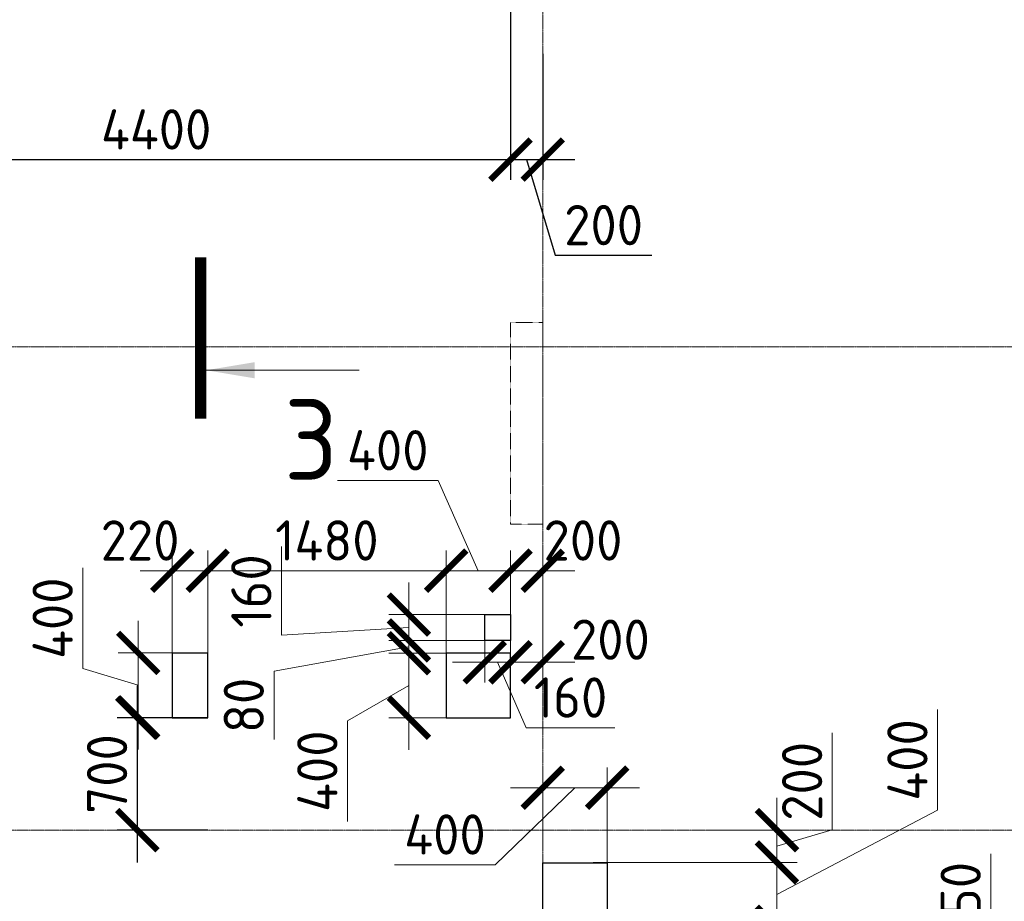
# Model space of a CAD drawing. Header units: millimetres. Extents: x -386473 to 311666, y -59266 to 291810.
# Tile 15 of 132: x -182860 to -176747, y 23413 to 28884. Entities that reach past the tile are written whole.
import ezdxf

# ---------------------------------------------------------------- set-up
doc = ezdxf.new("R2010")
doc.units = ezdxf.units.MM
for name, pattern in [('______5', [1100, 800, -100, 100, -100]), ('DASHED', [7, 5, -2, 0]), ('осевая', [50.8, 31.75, -6.35, 6.35, -6.35])]:
    doc.linetypes.add(name, pattern=pattern)
for name, color, linetype, lineweight in [('ВК_отверстия в полу размеры', 7, 'Continuous', 5), ('Оси', 40, '______5', 18), ('Перекрытие ж_бетон', 1, 'Continuous', 30), ('РАЗМЕРЫ', 1, 'Continuous', 9), ('Узлы', 7, 'Continuous', 0)]:
    doc.layers.add(name, color=color, linetype=linetype, lineweight=lineweight)
doc.layers.add('Колонна_ бетон', color=7, linetype='Continuous', lineweight=50, true_color=0xb4b496)
doc.styles.add('GOST-2.304_Type-B', font='GOST_Common.ttf')
doc.dimstyles.new('СПДС', dxfattribs={"dimscale": 100, "dimtxt": 2.5, "dimasz": 2.5, "dimexe": 1.25, "dimexo": 0, "dimtad": 1, "dimdec": 0, "dimtxsty": 'GOST-2.304_Type-B', "dimblk": 'ARCHTICK', "dimcen": 2.5, "dimdle": 2, "dimadec": 0, "dimazin": 2, "dimtfac": 0.75, "dimtdec": 0, "dimtmove": 1, "dimatfit": 3, "dimfxl": 1, "dimtolj": 1, "dimarcsym": 1})

# ---------------------------------------------------------------- blocks, each defined once
blk = doc.blocks.new('оси2')
at = {"layer": 'Оси', "color": 16, "linetype": 'осевая', "lineweight": 0, "ltscale": 0.25, "transparency": 33554687}
for p, q in [((996995.5, 5465.4), (996995.5, -20739.3)), ((979200, -1392.9), (1032582.1, -1392.9)), ((979200, -4392.9), (1032582.1, -4392.9))]:
    blk.add_line(p, q, dxfattribs=at)
blk = doc.blocks.new('_ArchTick')
at = {"color": 0, "linetype": 'ByBlock', "const_width": 0.15}
blk.add_lwpolyline([(-0.5, -0.5), (0.5, 0.5)], dxfattribs=at)
blk = doc.blocks.new('*D311')
at = {"layer": 'DEFPOINTS', "color": 0, "transparency": 16777216}
for p in [(-184212.7, 29704.4), (-179812.7, 29704.4), (-179812.7, 28015.8)]:
    blk.add_point(p, dxfattribs=at)
at = {"layer": 'РАЗМЕРЫ', "color": 0, "lineweight": -2, "transparency": 16777216}
for p, q in [((-184212.7, 29704.4), (-184212.7, 27890.8)), ((-179812.7, 29704.4), (-179812.7, 27890.8)), ((-184412.7, 28015.8), (-179612.7, 28015.8))]:
    blk.add_line(p, q, dxfattribs=at)
at = {"layer": 'РАЗМЕРЫ', "color": 0, "lineweight": -2, "transparency": 16777216, "xscale": 250, "yscale": 250, "zscale": 250, "rotation": 180}
blk.add_blockref('_ArchTick', (-184212.7, 28015.8), dxfattribs=at)
at = {"layer": 'РАЗМЕРЫ', "color": 0, "lineweight": -2, "transparency": 16777216, "xscale": 250, "yscale": 250, "zscale": 250}
blk.add_blockref('_ArchTick', (-179812.7, 28015.8), dxfattribs=at)
at = {"layer": 'РАЗМЕРЫ', "color": 0, "lineweight": 0, "transparency": 16777216, "insert": (-182012.7, 28203.3), "char_height": 250, "attachment_point": 5, "style": 'GOST-2.304_Type-B'}
blk.add_mtext('\\A1;4400', dxfattribs=at)
blk = doc.blocks.new('*D312')
at = {"layer": 'DEFPOINTS', "color": 0, "transparency": 16777216}
for p in [(-179812.7, 29704.4), (-179612.8, 28671.8), (-179612.8, 28015.8)]:
    blk.add_point(p, dxfattribs=at)
at = {"layer": 'РАЗМЕРЫ', "color": 0, "lineweight": -2, "transparency": 16777216}
for p, q in [((-179812.7, 29704.4), (-179812.7, 27890.8)), ((-179612.8, 28671.8), (-179612.8, 27890.8)), ((-180012.7, 28015.8), (-179412.8, 28015.8)), ((-179712.7, 28015.8), (-179534.6, 27422)), ((-179534.6, 27422), (-178934.6, 27422))]:
    blk.add_line(p, q, dxfattribs=at)
at = {"layer": 'РАЗМЕРЫ', "color": 0, "lineweight": -2, "transparency": 16777216, "xscale": 250, "yscale": 250, "zscale": 250, "rotation": 180}
blk.add_blockref('_ArchTick', (-179812.7, 28015.8), dxfattribs=at)
at = {"layer": 'РАЗМЕРЫ', "color": 0, "lineweight": -2, "transparency": 16777216, "xscale": 250, "yscale": 250, "zscale": 250}
blk.add_blockref('_ArchTick', (-179612.8, 28015.8), dxfattribs=at)
at = {"layer": 'РАЗМЕРЫ', "color": 0, "lineweight": 0, "transparency": 16777216, "insert": (-179234.6, 27609.5), "char_height": 250, "attachment_point": 5, "style": 'GOST-2.304_Type-B'}
blk.add_mtext('\\A1;200', dxfattribs=at)
blk = doc.blocks.new('стены подвала')
at = {"layer": 'Колонна_ бетон', "color": 252, "linetype": 'DASHED', "lineweight": 0, "ltscale": 0.3, "true_color": 0x939598, "transparency": 33554687}
for p, q in [((-184747.4, -13225.4, 160), (-184747.4, -13225.4, 160)), ((-184747.4, -14475.4, 160), (-184747.4, -13225.4, 160)), ((-184547.4, -13225.4, 160), (-184747.4, -13225.4, 160)), ((-184547.4, -13225.4, 160), (-184547.4, -13225.4, 160)), ((-184547.4, -13225.4, 160), (-184547.4, -14475.4, 160)), ((-184747.4, -14475.4, 160), (-184747.4, -14475.4, 160)), ((-184747.4, -14475.4, 160), (-184547.4, -14475.4, 160)), ((-184547.4, -14475.4, 160), (-184547.4, -14475.4, 160))]:
    blk.add_line(p, q, dxfattribs=at)
blk = doc.blocks.new('*D834')
at = {"layer": 'DEFPOINTS', "color": 0, "transparency": 16777216}
for p in [(-175646, 56097.7), (-175407.4, 56097.7), (-175532.5, 55847.7)]:
    blk.add_point(p, dxfattribs=at)
at = {"layer": 'РАЗМЕРЫ', "color": 0, "lineweight": -2, "transparency": 16777216}
for p, q in [((-174813.7, 56150.8), (-174813.7, 56750.8)), ((-175407.4, 55647.7), (-175407.4, 56297.7)), ((-175407.4, 55972.7), (-174813.7, 56150.8)), ((-175646, 56097.7), (-175282.4, 56097.7)), ((-175532.5, 55847.7), (-175282.4, 55847.7))]:
    blk.add_line(p, q, dxfattribs=at)
at = {"layer": 'РАЗМЕРЫ', "color": 0, "lineweight": -2, "transparency": 16777216, "xscale": 250, "yscale": 250, "zscale": 250}
for p, rotation in [((-175407.4, 56097.7), 90), ((-175407.4, 55847.7), 270)]:
    blk.add_blockref('_ArchTick', p, dxfattribs=dict(at, rotation=rotation))
at = {"layer": 'РАЗМЕРЫ', "color": 0, "lineweight": 0, "transparency": 16777216, "insert": (-175001.2, 56450.8), "char_height": 250, "attachment_point": 5, "rotation": 90, "style": 'GOST-2.304_Type-B'}
blk.add_mtext('\\A1;250', dxfattribs=at)
blk = doc.blocks.new('*D959')
at = {"layer": 'DEFPOINTS', "color": 0, "transparency": 16777216}
for p in [(-179896.2, 58508.1), (-179896.2, 57974.9), (-179676.2, 57997.7)]:
    blk.add_point(p, dxfattribs=at)
at = {"layer": 'РАЗМЕРЫ', "color": 0, "lineweight": -2, "transparency": 16777216}
for p, q in [((-179896.2, 57974.9), (-179896.2, 58633.1)), ((-179676.2, 57997.7), (-179676.2, 58633.1)), ((-179476.2, 58508.1), (-180096.2, 58508.1))]:
    blk.add_line(p, q, dxfattribs=at)
at = {"layer": 'РАЗМЕРЫ', "color": 0, "lineweight": -2, "transparency": 16777216, "xscale": 250, "yscale": 250, "zscale": 250, "rotation": 180}
blk.add_blockref('_ArchTick', (-179896.2, 58508.1), dxfattribs=at)
at = {"layer": 'РАЗМЕРЫ', "color": 0, "lineweight": -2, "transparency": 16777216, "xscale": 250, "yscale": 250, "zscale": 250}
blk.add_blockref('_ArchTick', (-179676.2, 58508.1), dxfattribs=at)
at = {"layer": 'РАЗМЕРЫ', "color": 0, "lineweight": 0, "transparency": 16777216, "insert": (-180096.2, 58695.6), "char_height": 250, "attachment_point": 5, "style": 'GOST-2.304_Type-B'}
blk.add_mtext('\\A1;220', dxfattribs=at)
blk = doc.blocks.new('*D960')
at = {"layer": 'DEFPOINTS', "color": 0, "transparency": 16777216}
for p in [(-179861.5, 57997.7), (-180107.5, 57597.7), (-179861.5, 57597.7)]:
    blk.add_point(p, dxfattribs=at)
at = {"layer": 'РАЗМЕРЫ', "color": 0, "lineweight": -2, "transparency": 16777216}
for p, q in [((-180451.3, 57900.8), (-180451.3, 58525.8)), ((-180107.5, 58197.7), (-180107.5, 57397.7)), ((-179861.5, 57997.7), (-180232.5, 57997.7)), ((-180107.5, 57797.7), (-180451.3, 57900.8)), ((-179861.5, 57597.7), (-180232.5, 57597.7))]:
    blk.add_line(p, q, dxfattribs=at)
at = {"layer": 'РАЗМЕРЫ', "color": 0, "lineweight": -2, "transparency": 16777216, "xscale": 250, "yscale": 250, "zscale": 250}
for p, rotation in [((-180107.5, 57997.7), 90), ((-180107.5, 57597.7), 270)]:
    blk.add_blockref('_ArchTick', p, dxfattribs=dict(at, rotation=rotation))
at = {"layer": 'РАЗМЕРЫ', "color": 0, "lineweight": 0, "transparency": 16777216, "insert": (-180638.8, 58213.3), "char_height": 250, "attachment_point": 5, "rotation": 90, "style": 'GOST-2.304_Type-B'}
blk.add_mtext('\\A1;400', dxfattribs=at)
blk = doc.blocks.new('*D961')
at = {"layer": 'DEFPOINTS', "color": 0, "transparency": 16777216}
for p in [(-177282.4, 56697.7), (-176141.8, 56697.7), (-177196.2, 56297.7)]:
    blk.add_point(p, dxfattribs=at)
at = {"layer": 'РАЗМЕРЫ', "color": 0, "lineweight": -2, "transparency": 16777216}
for p, q in [((-175144.3, 57021), (-175144.3, 57646)), ((-176141.8, 56497.7), (-175144.3, 57021)), ((-176141.8, 56097.7), (-176141.8, 56897.7)), ((-177282.4, 56697.7), (-176016.8, 56697.7)), ((-177196.2, 56297.7), (-176016.8, 56297.7))]:
    blk.add_line(p, q, dxfattribs=at)
at = {"layer": 'РАЗМЕРЫ', "color": 0, "lineweight": -2, "transparency": 16777216, "xscale": 250, "yscale": 250, "zscale": 250}
for p, rotation in [((-176141.8, 56697.7), 90), ((-176141.8, 56297.7), 270)]:
    blk.add_blockref('_ArchTick', p, dxfattribs=dict(at, rotation=rotation))
at = {"layer": 'РАЗМЕРЫ', "color": 0, "lineweight": 0, "transparency": 16777216, "insert": (-175331.8, 57333.5), "char_height": 250, "attachment_point": 5, "rotation": 90, "style": 'GOST-2.304_Type-B'}
blk.add_mtext('\\A1;400', dxfattribs=at)
blk = doc.blocks.new('*D962')
at = {"layer": 'DEFPOINTS', "color": 0, "transparency": 16777216}
for p in [(-176498.6, 56897.7), (-176141.8, 56897.7), (-176128, 56697.7)]:
    blk.add_point(p, dxfattribs=at)
at = {"layer": 'РАЗМЕРЫ', "color": 0, "lineweight": -2, "transparency": 16777216}
for p, q in [((-175798.1, 56900.8), (-175798.1, 57500.8)), ((-176141.8, 56497.7), (-176141.8, 57097.7)), ((-176498.6, 56897.7), (-176016.8, 56897.7)), ((-176141.8, 56797.7), (-175798.1, 56900.8)), ((-176128, 56697.7), (-176266.8, 56697.7))]:
    blk.add_line(p, q, dxfattribs=at)
at = {"layer": 'РАЗМЕРЫ', "color": 0, "lineweight": -2, "transparency": 16777216, "xscale": 250, "yscale": 250, "zscale": 250}
for p, rotation in [((-176141.8, 56897.7), 90), ((-176141.8, 56697.7), 270)]:
    blk.add_blockref('_ArchTick', p, dxfattribs=dict(at, rotation=rotation))
at = {"layer": 'РАЗМЕРЫ', "color": 0, "lineweight": 0, "transparency": 16777216, "insert": (-175985.6, 57200.8), "char_height": 250, "attachment_point": 5, "rotation": 90, "style": 'GOST-2.304_Type-B'}
blk.add_mtext('\\A1;200', dxfattribs=at)
blk = doc.blocks.new('*D999')
at = {"layer": 'DEFPOINTS', "color": 0, "transparency": 16777216}
for p in [(-177796.2, 58508.1), (-178196.2, 57997.7), (-177796.2, 57997.7)]:
    blk.add_point(p, dxfattribs=at)
at = {"layer": 'РАЗМЕРЫ', "color": 0, "lineweight": -2, "transparency": 16777216}
for p, q in [((-178245.8, 59068), (-178870.8, 59068)), ((-177996.2, 58508.1), (-178245.8, 59068)), ((-178196.2, 57997.7), (-178196.2, 58633.1)), ((-177796.2, 57997.7), (-177796.2, 58633.1)), ((-178396.2, 58508.1), (-177596.2, 58508.1))]:
    blk.add_line(p, q, dxfattribs=at)
at = {"layer": 'РАЗМЕРЫ', "color": 0, "lineweight": -2, "transparency": 16777216, "xscale": 250, "yscale": 250, "zscale": 250, "rotation": 180}
blk.add_blockref('_ArchTick', (-178196.2, 58508.1), dxfattribs=at)
at = {"layer": 'РАЗМЕРЫ', "color": 0, "lineweight": -2, "transparency": 16777216, "xscale": 250, "yscale": 250, "zscale": 250}
blk.add_blockref('_ArchTick', (-177796.2, 58508.1), dxfattribs=at)
at = {"layer": 'РАЗМЕРЫ', "color": 0, "lineweight": 0, "transparency": 16777216, "insert": (-178558.3, 59255.5), "char_height": 250, "attachment_point": 5, "style": 'GOST-2.304_Type-B'}
blk.add_mtext('\\A1;400', dxfattribs=at)
blk = doc.blocks.new('*D1000')
at = {"layer": 'DEFPOINTS', "color": 0, "transparency": 16777216}
for p in [(-177596.2, 58508.1), (-177596.2, 58050.2), (-177796.2, 57997.7)]:
    blk.add_point(p, dxfattribs=at)
at = {"layer": 'РАЗМЕРЫ', "color": 0, "lineweight": -2, "transparency": 16777216}
for p, q in [((-177796.2, 57997.7), (-177796.2, 58633.1)), ((-177596.2, 58050.2), (-177596.2, 58633.1)), ((-177996.2, 58508.1), (-177396.2, 58508.1))]:
    blk.add_line(p, q, dxfattribs=at)
at = {"layer": 'РАЗМЕРЫ', "color": 0, "lineweight": -2, "transparency": 16777216, "xscale": 250, "yscale": 250, "zscale": 250, "rotation": 180}
blk.add_blockref('_ArchTick', (-177796.2, 58508.1), dxfattribs=at)
at = {"layer": 'РАЗМЕРЫ', "color": 0, "lineweight": -2, "transparency": 16777216, "xscale": 250, "yscale": 250, "zscale": 250}
blk.add_blockref('_ArchTick', (-177596.2, 58508.1), dxfattribs=at)
at = {"layer": 'РАЗМЕРЫ', "color": 0, "lineweight": 0, "transparency": 16777216, "insert": (-177346.2, 58695.6), "char_height": 250, "attachment_point": 5, "style": 'GOST-2.304_Type-B'}
blk.add_mtext('\\A1;200', dxfattribs=at)
blk = doc.blocks.new('*D1024')
at = {"layer": 'DEFPOINTS', "color": 0, "transparency": 16777216}
for p in [(-178196.2, 58508.1), (-179676.2, 58099.7), (-178196.2, 57997.7)]:
    blk.add_point(p, dxfattribs=at)
at = {"layer": 'РАЗМЕРЫ', "color": 0, "lineweight": -2, "transparency": 16777216}
for p, q in [((-179676.2, 58099.7), (-179676.2, 58633.1)), ((-178196.2, 57997.7), (-178196.2, 58633.1)), ((-179876.2, 58508.1), (-177996.2, 58508.1))]:
    blk.add_line(p, q, dxfattribs=at)
at = {"layer": 'РАЗМЕРЫ', "color": 0, "lineweight": -2, "transparency": 16777216, "xscale": 250, "yscale": 250, "zscale": 250, "rotation": 180}
blk.add_blockref('_ArchTick', (-179676.2, 58508.1), dxfattribs=at)
at = {"layer": 'РАЗМЕРЫ', "color": 0, "lineweight": -2, "transparency": 16777216, "xscale": 250, "yscale": 250, "zscale": 250}
blk.add_blockref('_ArchTick', (-178196.2, 58508.1), dxfattribs=at)
at = {"layer": 'РАЗМЕРЫ', "color": 0, "lineweight": 0, "transparency": 16777216, "insert": (-178936.2, 58695.6), "char_height": 250, "attachment_point": 5, "style": 'GOST-2.304_Type-B'}
blk.add_mtext('\\A1;1480', dxfattribs=at)
blk = doc.blocks.new('*D1040')
at = {"layer": 'DEFPOINTS', "color": 0, "transparency": 16777216}
for p in [(-178128.6, 57995.7), (-178426.8, 57595.7), (-178128.5, 57595.7)]:
    blk.add_point(p, dxfattribs=at)
at = {"layer": 'РАЗМЕРЫ', "color": 0, "lineweight": -2, "transparency": 16777216}
for p, q in [((-178426.8, 58195.7), (-178426.8, 57395.7)), ((-178128.6, 57995.7), (-178551.8, 57995.7)), ((-178426.8, 57795.7), (-178808, 57576.2)), ((-178128.5, 57595.7), (-178551.8, 57595.7)), ((-178808, 57576.2), (-178808, 56951.2))]:
    blk.add_line(p, q, dxfattribs=at)
at = {"layer": 'РАЗМЕРЫ', "color": 0, "lineweight": -2, "transparency": 16777216, "xscale": 250, "yscale": 250, "zscale": 250}
for p, rotation in [((-178426.8, 57995.7), 90), ((-178426.8, 57595.7), 270)]:
    blk.add_blockref('_ArchTick', p, dxfattribs=dict(at, rotation=rotation))
at = {"layer": 'РАЗМЕРЫ', "color": 0, "lineweight": 0, "transparency": 16777216, "insert": (-178995.5, 57263.7), "char_height": 250, "attachment_point": 5, "rotation": 90, "style": 'GOST-2.304_Type-B'}
blk.add_mtext('\\A1;400', dxfattribs=at)
blk = doc.blocks.new('*D1041')
at = {"layer": 'DEFPOINTS', "color": 0, "transparency": 16777216}
for p in [(-177196.2, 57161.1), (-177596.2, 56793.4), (-177196.2, 56564.1)]:
    blk.add_point(p, dxfattribs=at)
at = {"layer": 'РАЗМЕРЫ', "color": 0, "lineweight": -2, "transparency": 16777216}
for p, q in [((-177596.2, 56793.4), (-177596.2, 57286.1)), ((-177196.2, 56564.1), (-177196.2, 57286.1)), ((-177396.2, 57161.1), (-177890.6, 56683.5)), ((-177796.2, 57161.1), (-176996.2, 57161.1)), ((-177890.6, 56683.5), (-178515.6, 56683.5))]:
    blk.add_line(p, q, dxfattribs=at)
at = {"layer": 'РАЗМЕРЫ', "color": 0, "lineweight": -2, "transparency": 16777216, "xscale": 250, "yscale": 250, "zscale": 250, "rotation": 180}
blk.add_blockref('_ArchTick', (-177596.2, 57161.1), dxfattribs=at)
at = {"layer": 'РАЗМЕРЫ', "color": 0, "lineweight": -2, "transparency": 16777216, "xscale": 250, "yscale": 250, "zscale": 250}
blk.add_blockref('_ArchTick', (-177196.2, 57161.1), dxfattribs=at)
at = {"layer": 'РАЗМЕРЫ', "color": 0, "lineweight": 0, "transparency": 16777216, "insert": (-178203.1, 56871), "char_height": 250, "attachment_point": 5, "style": 'GOST-2.304_Type-B'}
blk.add_mtext('\\A1;400', dxfattribs=at)
blk = doc.blocks.new('*D906')
at = {"layer": 'DEFPOINTS', "color": 0, "transparency": 16777216}
for p in [(-178426.8, 58075.7), (-177956.2, 58075.7), (-178128.6, 57995.7)]:
    blk.add_point(p, dxfattribs=at)
at = {"layer": 'РАЗМЕРЫ', "color": 0, "lineweight": -2, "transparency": 16777216}
for p, q in [((-178426.8, 58075.7), (-178426.8, 58325.7)), ((-178426.8, 58035.7), (-179264.5, 57884.5)), ((-177956.2, 58075.7), (-178551.8, 58075.7)), ((-178426.8, 57995.7), (-178426.8, 58075.7)), ((-178426.8, 57995.7), (-178426.8, 58075.7)), ((-178128.6, 57995.7), (-178551.8, 57995.7)), ((-178426.8, 57995.7), (-178426.8, 57745.7)), ((-179264.5, 57884.5), (-179264.5, 57459.5))]:
    blk.add_line(p, q, dxfattribs=at)
at = {"layer": 'РАЗМЕРЫ', "color": 0, "lineweight": -2, "transparency": 16777216, "xscale": 250, "yscale": 250, "zscale": 250}
for p, rotation in [((-178426.8, 58075.7), 270), ((-178426.8, 57995.7), 90)]:
    blk.add_blockref('_ArchTick', p, dxfattribs=dict(at, rotation=rotation))
at = {"layer": 'РАЗМЕРЫ', "color": 0, "lineweight": 0, "transparency": 16777216, "insert": (-179452, 57672), "char_height": 250, "attachment_point": 5, "rotation": 90, "style": 'GOST-2.304_Type-B'}
blk.add_mtext('\\A1;80', dxfattribs=at)
blk = doc.blocks.new('*D907')
at = {"layer": 'DEFPOINTS', "color": 0, "transparency": 16777216}
for p in [(-178426.8, 58235.7), (-177948.4, 58235.7), (-177956.2, 58075.7)]:
    blk.add_point(p, dxfattribs=at)
at = {"layer": 'РАЗМЕРЫ', "color": 0, "lineweight": -2, "transparency": 16777216}
for p, q in [((-179217.8, 58107.2), (-179217.8, 58657.2)), ((-178426.8, 57875.7), (-178426.8, 58435.7)), ((-177948.4, 58235.7), (-178551.8, 58235.7)), ((-178426.8, 58155.7), (-179217.8, 58107.2)), ((-177956.2, 58075.7), (-178551.8, 58075.7))]:
    blk.add_line(p, q, dxfattribs=at)
at = {"layer": 'РАЗМЕРЫ', "color": 0, "lineweight": -2, "transparency": 16777216, "xscale": 250, "yscale": 250, "zscale": 250}
for p, rotation in [((-178426.8, 58235.7), 90), ((-178426.8, 58075.7), 270)]:
    blk.add_blockref('_ArchTick', p, dxfattribs=dict(at, rotation=rotation))
at = {"layer": 'РАЗМЕРЫ', "color": 0, "lineweight": 0, "transparency": 16777216, "insert": (-179405.3, 58382.2), "char_height": 250, "attachment_point": 5, "rotation": 90, "style": 'GOST-2.304_Type-B'}
blk.add_mtext('\\A1;160', dxfattribs=at)
blk = doc.blocks.new('*D908')
at = {"layer": 'DEFPOINTS', "color": 0, "transparency": 16777216}
for p in [(-177956.2, 58203.8), (-177796.2, 58203.8), (-177796.2, 57939.6)]:
    blk.add_point(p, dxfattribs=at)
at = {"layer": 'РАЗМЕРЫ', "color": 0, "lineweight": -2, "transparency": 16777216}
for p, q in [((-177956.2, 58203.8), (-177956.2, 57814.6)), ((-177796.2, 58203.8), (-177796.2, 57814.6)), ((-178156.2, 57939.6), (-177596.2, 57939.6)), ((-177876.2, 57939.6), (-177698.1, 57533.3)), ((-177698.1, 57533.3), (-177148.1, 57533.3))]:
    blk.add_line(p, q, dxfattribs=at)
at = {"layer": 'РАЗМЕРЫ', "color": 0, "lineweight": -2, "transparency": 16777216, "xscale": 250, "yscale": 250, "zscale": 250, "rotation": 180}
blk.add_blockref('_ArchTick', (-177956.2, 57939.6), dxfattribs=at)
at = {"layer": 'РАЗМЕРЫ', "color": 0, "lineweight": -2, "transparency": 16777216, "xscale": 250, "yscale": 250, "zscale": 250}
blk.add_blockref('_ArchTick', (-177796.2, 57939.6), dxfattribs=at)
at = {"layer": 'РАЗМЕРЫ', "color": 0, "lineweight": 0, "transparency": 16777216, "insert": (-177423.1, 57720.8), "char_height": 250, "attachment_point": 5, "style": 'GOST-2.304_Type-B'}
blk.add_mtext('\\A1;160', dxfattribs=at)
blk = doc.blocks.new('*D909')
at = {"layer": 'DEFPOINTS', "color": 0, "transparency": 16777216}
for p in [(-177796.7, 58155.7), (-177596.2, 58155.7), (-177596.2, 57939.6)]:
    blk.add_point(p, dxfattribs=at)
at = {"layer": 'РАЗМЕРЫ', "color": 0, "lineweight": -2, "transparency": 16777216}
for p, q in [((-177796.7, 58155.7), (-177796.7, 57814.6)), ((-177596.2, 58155.7), (-177596.2, 57814.6)), ((-177996.7, 57939.6), (-177396.2, 57939.6))]:
    blk.add_line(p, q, dxfattribs=at)
at = {"layer": 'РАЗМЕРЫ', "color": 0, "lineweight": -2, "transparency": 16777216, "xscale": 250, "yscale": 250, "zscale": 250, "rotation": 180}
blk.add_blockref('_ArchTick', (-177796.7, 57939.6), dxfattribs=at)
at = {"layer": 'РАЗМЕРЫ', "color": 0, "lineweight": -2, "transparency": 16777216, "xscale": 250, "yscale": 250, "zscale": 250}
blk.add_blockref('_ArchTick', (-177596.2, 57939.6), dxfattribs=at)
at = {"layer": 'РАЗМЕРЫ', "color": 0, "lineweight": 0, "transparency": 16777216, "insert": (-177175.8, 58080.1), "char_height": 250, "attachment_point": 5, "style": 'GOST-2.304_Type-B'}
blk.add_mtext('\\A1;200', dxfattribs=at)
blk = doc.blocks.new('*D650')
at = {"color": 0, "lineweight": -2, "transparency": 16777216}
for p, q in [((-182130.1, 24752.4), (-182130.1, 23654.4)), ((-181692.7, 24552.4), (-182255.1, 24552.4)), ((-181692.7, 23854.4), (-182255.1, 23854.4))]:
    blk.add_line(p, q, dxfattribs=at)
at = {"layer": 'DEFPOINTS', "color": 0, "transparency": 16777216}
for p in [(-181692.7, 24552.4, 160), (-182130.1, 23854.4), (-181692.7, 23854.4)]:
    blk.add_point(p, dxfattribs=at)
at = {"color": 0, "lineweight": -2, "transparency": 16777216, "xscale": 250, "yscale": 250, "zscale": 250}
for p, rotation in [((-182130.1, 24552.4), 90), ((-182130.1, 23854.4), 270)]:
    blk.add_blockref('_ArchTick', p, dxfattribs=dict(at, rotation=rotation))
at = {"color": 0, "lineweight": 0, "transparency": 16777216, "insert": (-182317.6, 24203.4), "char_height": 250, "attachment_point": 5, "rotation": 90, "style": 'GOST-2.304_Type-B'}
blk.add_mtext('\\A1;700', dxfattribs=at)
blk = doc.blocks.new('отверстия с размерами')
at = {"layer": 'ВК_отверстия в полу размеры', "color": 1, "lineweight": 30, "ltscale": 100, "elevation": 160}
blk.add_lwpolyline([(-177956.2, 58235.7), (-177796.7, 58235.7), (-177796.7, 58075.7), (-177956.2, 58075.7)], close=True, dxfattribs=at)
at = {"layer": 'Перекрытие ж_бетон', "color": 1, "lineweight": 30, "elevation": 160}
for points in [[(-179676.2, 57995.7), (-179896.2, 57995.7), (-179896.2, 57595.7), (-179676.2, 57595.7)], [(-177796.2, 57995.7), (-178196.2, 57995.7), (-178196.2, 57595.7), (-177796.2, 57595.7)], [(-177196.2, 56695.7), (-177196.2, 56295.7), (-177596.2, 56295.7), (-177596.2, 56695.7)]]:
    blk.add_lwpolyline(points, close=True, dxfattribs=at)
at = {"layer": 'РАЗМЕРЫ', "lineweight": 0}
for base, p1, p2, picture, middle, dimtype in [((-177796.2, 58508.1, 160), (-178196.2, 57997.7, 160), (-177796.2, 57997.7, 160), '*D999', (-178308.3, 59068, 160), 160), ((-179896.2, 58508.1, 160), (-179676.2, 57997.7, 160), (-179896.2, 57974.9, 160), '*D959', (-180096.2, 58508.1, 160), 160), ((-178196.2, 58508.1, 160), (-179676.2, 58099.7, 160), (-178196.2, 57997.7, 160), '*D1024', (-178936.2, 58508.1, 160), 160), ((-177596.2, 58508.1, 160), (-177796.2, 57997.7, 160), (-177596.2, 58050.2, 160), '*D1000', (-177346.2, 58508.1, 160), 160), ((-177796.2, 57939.6, 160), (-177956.2, 58203.8, 160), (-177796.2, 58203.8, 160), '*D908', (-177635.6, 57533.3, 160), 128), ((-177596.2112, 57939.5696, 160), (-177796.6711, 58155.6974, 160), (-177596.2112, 58155.6974, 160), '*D909', (-177175.7592, 57892.5567, 160), 128), ((-177196.2, 57161.1, 160), (-177596.2, 56793.4, 160), (-177196.2, 56564.1, 160), '*D1041', (-177953.1, 56683.5, 160), 160)]:
    dim = blk.add_linear_dim(base=base, p1=p1, p2=p2, dimstyle='СПДС', override={"dimrnd": 5}, dxfattribs=at)
    dim.commit()
    dim.dimension.update_dxf_attribs({"geometry": picture, "text_midpoint": middle, "dimtype": dimtype})
for base, p1, p2, picture, middle, dimtype in [((-178426.8, 58235.7, 160), (-177956.2, 58075.7, 160), (-177948.4, 58235.7, 160), '*D907', (-179217.8, 58169.7, 160), 128), ((-178426.8, 58075.7, 160), (-178128.6, 57995.7, 160), (-177956.2, 58075.7, 160), '*D906', (-179264.5, 57822, 160), 128), ((-178426.8, 57595.7, 160), (-178128.6, 57995.7, 160), (-178128.5, 57595.7, 160), '*D1040', (-178808, 57513.7, 160), 160), ((-176141.8, 56697.7, 160), (-177196.2, 56297.7, 160), (-177282.4, 56697.7, 160), '*D961', (-175144.3, 57083.5, 160), 160)]:
    dim = blk.add_linear_dim(base=base, p1=p1, p2=p2, angle=90, dimstyle='СПДС', override={"dimrnd": 5}, dxfattribs=at)
    dim.commit()
    dim.dimension.update_dxf_attribs({"geometry": picture, "text_midpoint": middle, "dimtype": dimtype})
for base, p1, p2, picture, middle in [((-180107.5, 57597.7, 160), (-179861.5, 57997.7, 160), (-179861.5, 57597.7, 160), '*D960', (-180638.8, 57963.3, 160)), ((-176141.8, 56897.7, 160), (-176128, 56697.7, 160), (-176498.6, 56897.7, 160), '*D962', (-175985.6, 56963.3, 160)), ((-175407.4, 56097.7, 160), (-175532.5, 55847.7, 160), (-175646, 56097.7, 160), '*D834', (-175001.2, 56213.3, 160))]:
    dim = blk.add_linear_dim(base=base, p1=p1, p2=p2, angle=90, dimstyle='СПДС', override={"dimrnd": 5}, dxfattribs=at)
    dim.commit()
    dim.dimension.update_dxf_attribs({"geometry": picture, "text_midpoint": middle})

msp = doc.modelspace()

# ---------------------------------------------------------------- linework, layer by layer
at = {"layer": 'Узлы', "color": 1, "linetype": 'Continuous', "lineweight": 0}
msp.add_line((-181701.8, 26708.7, 3100), (-180751.8, 26708.7, 3100), dxfattribs=at)
at = {"layer": 'Узлы', "color": 1, "linetype": 'Continuous', "lineweight": 0, "const_width": 70, "elevation": 3100}
msp.add_lwpolyline([(-181736.8, 26408.7), (-181736.8, 27408.7)], dxfattribs=at)
at = {"layer": 'Узлы', "color": 1, "linetype": 'Continuous', "lineweight": 0}
msp.add_solid([(-181701.8, 26708.7, 3100), (-181401.3, 26658.4, 3100), (-181401.3, 26758.9, 3100)], dxfattribs=at)

# ---------------------------------------------------------------- block references
at = {"layer": 'РАЗМЕРЫ'}
for name, p in [('оси2', (-1176608.3, 28247.3)), ('стены подвала', (4934.7, 40229.8, -160))]:
    msp.add_blockref(name, p, dxfattribs=at)
at = {"layer": 'РАЗМЕРЫ', "color": 6}
msp.add_blockref('отверстия с размерами', (-2016.5, -33043.3), dxfattribs=at)

# ---------------------------------------------------------------- texts
at = {"layer": 'Узлы', "color": 1, "linetype": 'Continuous', "lineweight": 0, "insert": (-181051.8, 26278.7, 3100), "char_height": 500, "attachment_point": 5, "style": 'GOST-2.304_Type-B'}
msp.add_mtext_dynamic_manual_height_columns('3', width=723.88, gutter_width=25, heights=[0], dxfattribs=at)

# ---------------------------------------------------------------- dimensions: what is measured, and where the dimension line sits
at = {"color": 1, "lineweight": 0}
dim = msp.add_linear_dim(base=(-182130.1, 23854.4), p1=(-181692.7, 24552.4, 160), p2=(-181692.7, 23854.4), angle=90, dimstyle='СПДС', override={"dimrnd": 5}, dxfattribs=at)
dim.commit()
dim.dimension.update_dxf_attribs({"geometry": '*D650', "text_midpoint": (-182317.6, 24203.4)})
at = {"layer": 'РАЗМЕРЫ', "color": 1, "lineweight": 0}
for base, p1, p2, picture, middle in [((-179812.7, 28015.8), (-184212.7, 29704.4), (-179812.7, 29704.4), '*D311', (-182012.7, 28203.3)), ((-179612.8, 28015.8), (-179812.7, 29704.4), (-179612.8, 28671.8), '*D312', (-179472.1, 27609.5))]:
    dim = msp.add_linear_dim(base=base, p1=p1, p2=p2, dimstyle='СПДС', dxfattribs=at)
    dim.commit()
    dim.dimension.update_dxf_attribs({"geometry": picture, "text_midpoint": middle})

doc.saveas('drawing.dxf')
